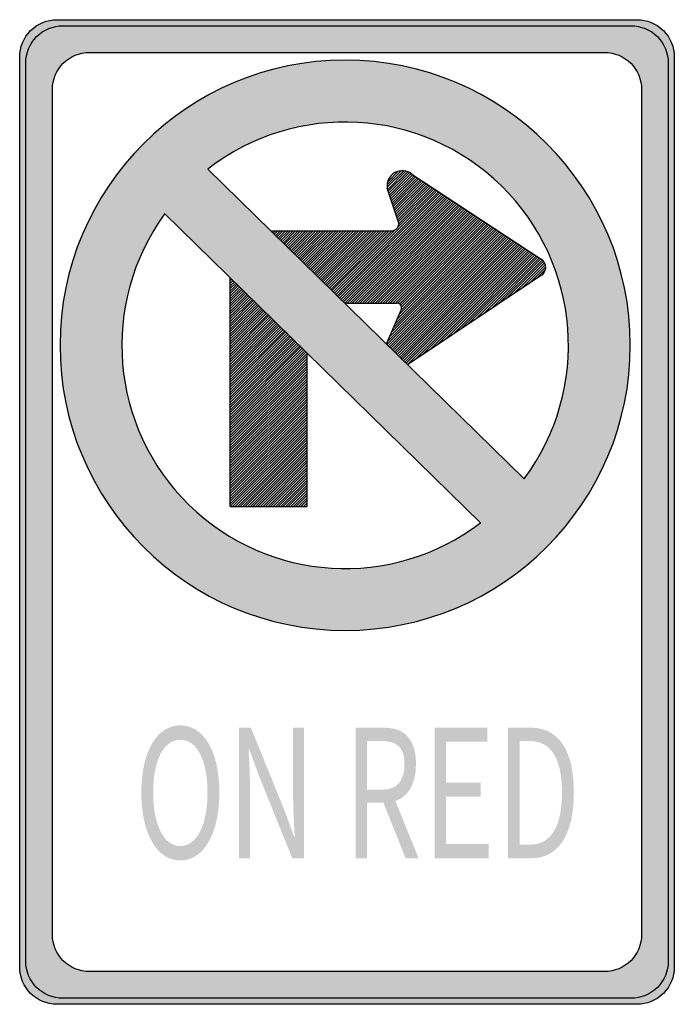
# Model space of a CAD drawing. Header units: inches. Extents: x -12 to 12, y -18 to 18.
import ezdxf

# ---------------------------------------------------------------- set-up
doc = ezdxf.new("R2010")
doc.units = ezdxf.units.IN
doc.header["$MEASUREMENT"] = 0

msp = doc.modelspace()

# ---------------------------------------------------------------- hatches: boundary and pattern name
h = msp.add_hatch(color=7)
edge = h.paths.add_edge_path()
edge.add_line((-10.603, 18), (10.603, 18))
edge.add_spline(control_points=[(10.603, 18), (10.965, 18), (11.312, 17.856), (11.567, 17.601), (11.823, 17.345), (11.967, 16.998), (11.967, 16.637)], knot_values=[0, 0, 0, 0, 1, 1, 1, 2, 2, 2, 2], degree=3, periodic=0)
edge.add_line((11.967, 16.637), (11.967, -16.637))
edge.add_spline(control_points=[(11.967, -16.637), (11.967, -16.998), (11.823, -17.345), (11.567, -17.601), (11.312, -17.856), (10.965, -18), (10.603, -18)], knot_values=[0, 0, 0, 0, 1, 1, 1, 2, 2, 2, 2], degree=3, periodic=0)
edge.add_line((10.603, -18), (-10.603, -18))
edge.add_spline(control_points=[(-10.603, -18), (-11.356, -18), (-11.967, -17.39), (-11.967, -16.637)], knot_values=[0, 0, 0, 0, 1, 1, 1, 1], degree=3, periodic=0)
edge.add_line((-11.967, -16.637), (-11.967, 16.637))
edge.add_spline(control_points=[(-11.967, 16.637), (-11.967, 16.998), (-11.823, 17.345), (-11.567, 17.601), (-11.312, 17.856), (-10.965, 18), (-10.603, 18)], knot_values=[0, 0, 0, 0, 1, 1, 1, 2, 2, 2, 2], degree=3, periodic=0)
edge = h.paths.add_edge_path(flags=0)
edge.add_line((-9.409, 16.806), (9.409, 16.806))
edge.add_spline(control_points=[(9.409, 16.806), (10.162, 16.806), (10.773, 16.196), (10.773, 15.443)], knot_values=[0, 0, 0, 0, 1, 1, 1, 1], degree=3, periodic=0)
edge.add_line((10.773, 15.443), (10.773, -15.443))
edge.add_spline(control_points=[(10.773, -15.443), (10.773, -16.196), (10.162, -16.806), (9.409, -16.806)], knot_values=[0, 0, 0, 0, 1, 1, 1, 1], degree=3, periodic=0)
edge.add_line((9.409, -16.806), (-9.409, -16.806))
edge.add_spline(control_points=[(-9.409, -16.806), (-10.162, -16.806), (-10.773, -16.196), (-10.773, -15.443)], knot_values=[0, 0, 0, 0, 1, 1, 1, 1], degree=3, periodic=0)
edge.add_line((-10.773, -15.443), (-10.773, 15.443))
edge.add_spline(control_points=[(-10.773, 15.443), (-10.773, 16.196), (-10.162, 16.806), (-9.409, 16.806)], knot_values=[0, 0, 0, 0, 1, 1, 1, 1], degree=3, periodic=0)
h = msp.add_hatch(color=7)
edge = h.paths.add_edge_path()
edge.add_spline(control_points=[(-10.493, 6.095), (-10.493, 0.337), (-5.825, -4.331), (-0.068, -4.331), (5.69, -4.331), (10.358, 0.337), (10.358, 6.095), (10.358, 11.853), (5.69, 16.52), (-0.068, 16.52), (-5.825, 16.52), (-10.493, 11.853), (-10.493, 6.095)], knot_values=[0, 0, 0, 0, 1, 1, 1, 2, 2, 2, 3, 3, 3, 4, 4, 4, 4], degree=3, periodic=0)
edge = h.paths.add_edge_path(flags=0)
edge.add_spline(control_points=[(-5.085, 12.534), (-1.861, 15.046), (2.724, 14.787), (5.644, 11.927), (8.564, 9.067), (8.919, 4.488), (6.475, 1.212)], knot_values=[0, 0, 0, 0, 1, 1, 1, 2, 2, 2, 2], degree=3, periodic=0)
edge.add_line((6.475, 1.212), (-5.085, 12.534))
edge = h.paths.add_edge_path(flags=0)
edge.add_spline(control_points=[(4.883, -0.396), (1.659, -2.855), (-2.882, -2.575), (-5.779, 0.263), (-8.677, 3.1), (-9.052, 7.634), (-6.66, 10.909)], knot_values=[0, 0, 0, 0, 1, 1, 1, 2, 2, 2, 2], degree=3, periodic=0)
edge.add_line((-6.66, 10.909), (4.883, -0.396))
h = msp.add_hatch(color=7)
edge = h.paths.add_edge_path()
edge.add_spline(control_points=[(10.358, 6.095), (10.358, 0.337), (5.69, -4.331), (-0.068, -4.331), (-5.825, -4.331), (-10.493, 0.337), (-10.493, 6.095), (-10.493, 11.853), (-5.825, 16.52), (-0.068, 16.52), (5.69, 16.52), (10.358, 11.853), (10.358, 6.095)], knot_values=[0, 0, 0, 0, 1, 1, 1, 2, 2, 2, 3, 3, 3, 4, 4, 4, 4], degree=3, periodic=0)
h.paths.add_polyline_path([(4.884, -0.396), (4.476, -0.69), (4.05, -0.954), (3.618, -1.188), (3.174, -1.398), (2.724, -1.578), (2.262, -1.728), (1.8, -1.854), (1.332, -1.95), (0.858, -2.016), (0.384, -2.058), (-0.096, -2.07), (-0.57, -2.052), (-1.044, -2.01), (-1.518, -1.938), (-1.98, -1.842), (-2.442, -1.716), (-2.898, -1.566), (-3.342, -1.386), (-3.78, -1.176), (-4.206, -0.942), (-4.62, -0.684), (-5.022, -0.396), (-5.406, -0.078), (-5.778, 0.264), (-6.126, 0.624), (-6.45, 1.008), (-6.75, 1.398), (-7.014, 1.812), (-7.26, 2.232), (-7.476, 2.664), (-7.662, 3.108), (-7.824, 3.558), (-7.962, 4.014), (-8.07, 4.482), (-8.148, 4.95), (-8.202, 5.424), (-8.226, 5.898), (-8.226, 6.372), (-8.196, 6.852), (-8.136, 7.326), (-8.052, 7.794), (-7.938, 8.262), (-7.794, 8.724), (-7.626, 9.18), (-7.428, 9.63), (-7.2, 10.068), (-6.942, 10.494), (-6.666, 10.92), (-3.738, 8.052), (-4.266, 7.524), (-4.266, 7.428), (-4.266, 7.338), (-4.266, 7.242), (-4.266, 7.152), (-4.266, 7.056), (-4.266, 6.966), (-4.266, 6.876), (-4.266, 6.78), (-4.266, 6.69), (-4.266, 6.594), (-4.266, 6.504), (-4.266, 6.408), (-4.266, 6.318), (-4.266, 6.228), (-4.266, 6.132), (-4.266, 6.042), (-4.266, 5.946), (-4.266, 5.856), (-4.266, 5.76), (-4.266, 5.67), (-4.266, 5.58), (-4.266, 5.484), (-4.266, 5.394), (-4.266, 5.298), (-4.266, 5.208), (-4.266, 5.112), (-4.266, 5.022), (-4.266, 4.932), (-4.266, 4.836), (-4.266, 4.746), (-4.266, 4.65), (-4.266, 4.56), (-4.266, 4.464), (-4.266, 4.374), (-4.266, 4.284), (-4.266, 4.188), (-4.266, 4.098), (-4.266, 4.002), (-4.266, 3.912), (-4.266, 3.816), (-4.266, 3.726), (-4.266, 3.636), (-4.266, 3.54), (-4.266, 3.45), (-1.68, 6.036), (4.884, -0.396)], flags=0)
h.paths.add_polyline_path([(-5.088, 12.534), (-4.674, 12.834), (-4.254, 13.104), (-3.816, 13.344), (-3.372, 13.56), (-2.922, 13.746), (-2.46, 13.902), (-1.992, 14.028), (-1.518, 14.13), (-1.044, 14.202), (-0.564, 14.244), (-0.084, 14.256), (0.396, 14.244), (0.87, 14.202), (1.344, 14.136), (1.818, 14.04), (2.28, 13.914), (2.742, 13.764), (3.192, 13.584), (3.63, 13.374), (4.062, 13.14), (4.476, 12.876), (4.884, 12.588), (5.268, 12.27), (5.646, 11.928), (5.994, 11.562), (6.318, 11.178), (6.618, 10.782), (6.888, 10.368), (7.134, 9.942), (7.35, 9.504), (7.536, 9.06), (7.698, 8.604), (7.836, 8.142), (7.944, 7.674), (8.022, 7.2), (8.07, 6.726), (8.094, 6.246), (8.088, 5.766), (8.058, 5.286), (7.992, 4.812), (7.902, 4.338), (7.788, 3.864), (7.638, 3.402), (7.464, 2.946), (7.26, 2.496), (7.026, 2.058), (6.768, 1.626), (6.474, 1.212), (2.209, 5.389), (2.477, 5.567), (2.763, 5.757), (3.032, 5.936), (3.301, 6.115), (3.587, 6.305), (3.856, 6.484), (4.411, 6.853), (5.522, 7.592), (5.808, 7.782), (7.08, 8.628), (7.128, 8.664), (7.176, 8.706), (7.212, 8.754), (7.242, 8.814), (7.26, 8.868), (7.266, 8.934), (7.266, 8.97), (7.266, 8.994), (7.251, 9.045), (7.248, 9.054), (7.224, 9.114), (7.194, 9.162), (7.152, 9.21), (7.145, 9.215), (7.092, 9.252), (7.034, 9.29), (6.976, 9.328), (6.922, 9.364), (6.867, 9.399), (6.809, 9.437), (6.755, 9.473), (6.701, 9.509), (6.531, 9.621), (6.473, 9.659), (6.418, 9.694), (6.364, 9.73), (6.252, 9.804), (6.197, 9.839), (6.027, 9.951), (5.969, 9.989), (5.915, 10.025), (5.86, 10.06), (5.694, 10.17), (5.64, 10.206), (5.469, 10.317), (5.411, 10.355), (5.357, 10.391), (5.303, 10.427), (4.966, 10.648), (4.908, 10.686), (4.854, 10.722), (4.799, 10.757), (4.462, 10.978), (4.296, 11.088), (4.241, 11.123), (3.905, 11.345), (3.738, 11.454), (3.401, 11.675), (2.843, 12.041), (2.376, 12.348), (2.339, 12.371), (2.284, 12.406), (2.28, 12.408), (2.219, 12.437), (2.178, 12.456), (2.152, 12.46), (2.07, 12.474), (1.98, 12.474), (1.962, 12.474), (1.869, 12.453), (1.854, 12.45), (1.746, 12.408), (1.679, 12.358), (1.656, 12.342), (1.578, 12.264), (1.524, 12.168), (1.482, 12.066), (1.471, 11.965), (1.47, 11.952), (1.474, 11.878), (1.476, 11.844), (1.491, 11.799), (1.513, 11.731), (1.536, 11.658), (1.558, 11.59), (1.58, 11.522), (1.604, 11.45), (1.627, 11.377), (1.671, 11.241), (1.693, 11.173), (1.717, 11.101), (1.74, 11.028), (1.784, 10.892), (1.808, 10.82), (1.89, 10.566), (1.89, 10.536), (1.89, 10.524), (1.884, 10.488), (1.878, 10.458), (1.86, 10.422), (1.842, 10.392), (1.818, 10.362), (1.794, 10.338), (1.764, 10.32), (1.728, 10.302), (1.692, 10.29), (1.662, 10.284), (1.62, 10.278), (1.548, 10.278), (1.452, 10.278), (1.362, 10.278), (1.266, 10.278), (1.176, 10.278), (1.08, 10.278), (0.99, 10.278), (0.9, 10.278), (0.804, 10.278), (0.714, 10.278), (0.618, 10.278), (0.528, 10.278), (0.432, 10.278), (0.342, 10.278), (0.252, 10.278), (0.156, 10.278), (0.066, 10.278), (-0.03, 10.278), (-0.12, 10.278), (-0.216, 10.278), (-0.306, 10.278), (-0.396, 10.278), (-0.492, 10.278), (-0.582, 10.278), (-0.678, 10.278), (-0.768, 10.278), (-0.864, 10.278), (-0.954, 10.278), (-1.044, 10.278), (-1.14, 10.278), (-1.23, 10.278), (-1.326, 10.278), (-1.416, 10.278), (-1.512, 10.278), (-1.602, 10.278), (-1.692, 10.278), (-1.788, 10.278), (-1.878, 10.278), (-1.974, 10.278), (-2.375, 9.877), (-5.088, 12.534)], flags=0)
h.paths.add_polyline_path([(1.548, 6.396), (5.469, 10.317), (5.64, 10.206), (5.694, 10.17), (5.86, 10.06), (1.693, 5.893), (-0.082, 7.632), (0.006, 7.632), (0.102, 7.632), (0.192, 7.632), (0.288, 7.632), (0.378, 7.632), (0.474, 7.632), (0.564, 7.632), (0.654, 7.632), (0.75, 7.632), (0.84, 7.632), (0.936, 7.632), (1.026, 7.632), (1.122, 7.632), (1.212, 7.632), (1.302, 7.632), (1.398, 7.632), (1.488, 7.632), (1.584, 7.632), (1.674, 7.632), (1.77, 7.632), (1.806, 7.632), (1.836, 7.632), (1.86, 7.632), (1.866, 7.632), (1.89, 7.62), (1.914, 7.608), (1.926, 7.602), (1.938, 7.596), (1.956, 7.572), (1.974, 7.548), (1.986, 7.524), (1.992, 7.5), (1.994, 7.49), (1.998, 7.47), (1.992, 7.44), (1.986, 7.416), (1.688, 6.722), (1.548, 6.396)], flags=0)
h.paths.add_polyline_path([(6.418, 9.694), (2.16, 5.436), (1.927, 5.665), (1.693, 5.893), (5.86, 10.06), (5.915, 10.025), (5.969, 9.989), (6.027, 9.951), (6.197, 9.839), (6.252, 9.804), (6.364, 9.73), (6.418, 9.694)], flags=0)
h.paths.add_polyline_path([(-1.962, 6.312), (-4.266, 4.002), (-4.266, 4.098), (-4.266, 4.188), (-4.266, 4.284), (-4.266, 4.374), (-4.266, 4.464), (-4.266, 4.56), (-4.266, 4.65), (-4.266, 4.746), (-4.266, 4.836), (-4.266, 4.932), (-4.266, 5.022), (-4.266, 5.112), (-4.266, 5.208), (-4.266, 5.298), (-4.266, 5.394), (-4.266, 5.484), (-4.266, 5.58), (-4.266, 5.67), (-4.266, 5.76), (-2.85, 7.182), (-1.962, 6.312)], flags=0)
h.paths.add_polyline_path([(1.558, 11.59), (2.339, 12.371), (2.376, 12.348), (2.843, 12.041), (3.401, 11.675), (-0.365, 7.909), (-0.598, 8.138), (1.548, 10.278), (1.62, 10.278), (1.662, 10.284), (1.692, 10.29), (1.728, 10.302), (1.764, 10.32), (1.794, 10.338), (1.818, 10.362), (1.842, 10.392), (1.86, 10.422), (1.878, 10.458), (1.884, 10.488), (1.89, 10.524), (1.89, 10.536), (1.89, 10.566), (1.808, 10.82), (1.784, 10.892), (1.74, 11.028), (1.717, 11.101), (1.693, 11.173), (1.671, 11.241), (1.627, 11.377), (1.604, 11.45), (1.58, 11.522), (1.558, 11.59)], flags=0)
h.paths.add_polyline_path([(3.738, 11.454), (-0.083, 7.633), (-0.132, 7.68), (-0.365, 7.909), (3.401, 11.675), (3.738, 11.454)], flags=0)
h.paths.add_polyline_path([(1.926, 7.602), (4.966, 10.648), (5.303, 10.427), (5.357, 10.391), (1.688, 6.722), (1.986, 7.416), (1.992, 7.44), (1.998, 7.47), (1.994, 7.49), (1.992, 7.5), (1.986, 7.524), (1.974, 7.548), (1.956, 7.572), (1.938, 7.596), (1.926, 7.602)], flags=0)
h.paths.add_polyline_path([(4.241, 11.123), (0.75, 7.632), (0.654, 7.632), (0.564, 7.632), (0.474, 7.632), (0.378, 7.632), (0.288, 7.632), (0.192, 7.632), (3.905, 11.345), (4.241, 11.123)], flags=0)
h.paths.add_polyline_path([(4.799, 10.757), (1.674, 7.632), (1.584, 7.632), (1.488, 7.632), (1.398, 7.632), (1.302, 7.632), (1.212, 7.632), (1.122, 7.632), (4.462, 10.978), (4.799, 10.757)], flags=0)
h.paths.add_polyline_path([(-2.85, 7.182), (-4.266, 5.76), (-4.266, 5.856), (-4.266, 5.946), (-4.266, 6.042), (-4.266, 6.132), (-4.266, 6.228), (-4.266, 6.318), (-4.266, 6.408), (-4.266, 6.504), (-4.266, 6.594), (-4.266, 6.69), (-4.266, 6.78), (-4.266, 6.876), (-4.266, 6.966), (-4.266, 7.056), (-4.266, 7.152), (-4.266, 7.242), (-4.266, 7.338), (-4.266, 7.428), (-4.266, 7.524), (-3.738, 8.052), (-2.85, 7.182)], flags=0)
h.paths.add_polyline_path([(-1.68, 6.036), (-4.266, 3.45), (-4.266, 3.54), (-4.266, 3.636), (-4.266, 3.726), (-4.266, 3.816), (-4.266, 3.912), (-4.266, 4.002), (-1.962, 6.312), (-1.68, 6.036)], flags=0)
h.paths.add_polyline_path([(-0.083, 7.633), (3.738, 11.454), (3.905, 11.345), (0.192, 7.632), (0.102, 7.632), (0.006, 7.632), (-0.082, 7.632), (-0.083, 7.633)], flags=0)
h.paths.add_polyline_path([(6.701, 9.509), (3.301, 6.115), (3.032, 5.936), (2.763, 5.757), (2.477, 5.567), (6.531, 9.621), (6.701, 9.509)], flags=0)
h.paths.add_polyline_path([(4.462, 10.978), (1.122, 7.632), (1.026, 7.632), (0.936, 7.632), (0.84, 7.632), (4.296, 11.088), (4.462, 10.978)], flags=0)
h.paths.add_polyline_path([(-0.216, 10.278), (-1.487, 9.007), (-1.908, 9.42), (-1.044, 10.278), (-0.954, 10.278), (-0.864, 10.278), (-0.768, 10.278), (-0.678, 10.278), (-0.582, 10.278), (-0.492, 10.278), (-0.396, 10.278), (-0.306, 10.278), (-0.216, 10.278)], flags=0)
h.paths.add_polyline_path([(1.266, 10.278), (-0.738, 8.274), (-0.971, 8.503), (0.804, 10.278), (0.9, 10.278), (0.99, 10.278), (1.08, 10.278), (1.176, 10.278), (1.266, 10.278)], flags=0)
h.paths.add_polyline_path([(7.145, 9.215), (5.522, 7.592), (4.411, 6.853), (6.922, 9.364), (6.976, 9.328), (7.034, 9.29), (7.092, 9.252), (7.145, 9.215)], flags=0)
h.paths.add_polyline_path([(-1.253, 8.779), (0.252, 10.278), (0.342, 10.278), (0.432, 10.278), (0.528, 10.278), (0.618, 10.278), (0.714, 10.278), (-1.02, 8.55), (-1.253, 8.779)], flags=0)
h.paths.add_polyline_path([(5.469, 10.317), (1.548, 6.396), (1.688, 6.722), (5.357, 10.391), (5.411, 10.355), (5.469, 10.317)], flags=0)
h.paths.add_polyline_path([(0.252, 10.278), (-1.253, 8.779), (-1.487, 9.007), (-0.216, 10.278), (-0.12, 10.278), (-0.03, 10.278), (0.066, 10.278), (0.156, 10.278), (0.252, 10.278)], flags=0)
h.paths.add_polyline_path([(1.548, 10.278), (-0.598, 8.138), (-0.738, 8.274), (1.266, 10.278), (1.362, 10.278), (1.452, 10.278), (1.548, 10.278)], flags=0)
h.paths.add_polyline_path([(6.922, 9.364), (4.411, 6.853), (3.856, 6.484), (6.809, 9.437), (6.867, 9.399), (6.922, 9.364)], flags=0)
h.paths.add_polyline_path([(5.522, 7.592), (7.145, 9.215), (7.152, 9.21), (7.194, 9.162), (7.224, 9.114), (7.248, 9.054), (7.251, 9.045), (7.266, 8.994), (7.266, 8.97), (7.266, 8.934), (7.26, 8.868), (7.242, 8.814), (7.212, 8.754), (7.176, 8.706), (7.128, 8.664), (7.08, 8.628), (5.808, 7.782), (5.522, 7.592)], flags=0)
h.paths.add_polyline_path([(6.473, 9.659), (2.209, 5.389), (2.16, 5.436), (6.418, 9.694), (6.473, 9.659)], flags=0)
h.paths.add_polyline_path([(2.209, 5.389), (6.473, 9.659), (6.531, 9.621), (2.477, 5.567), (2.209, 5.389), (2.209, 5.389)], flags=0)
h.paths.add_polyline_path([(-1.044, 10.278), (-1.908, 9.42), (-2.141, 9.649), (-1.512, 10.278), (-1.416, 10.278), (-1.326, 10.278), (-1.23, 10.278), (-1.14, 10.278), (-1.044, 10.278)], flags=0)
h.paths.add_polyline_path([(4.296, 11.088), (0.84, 7.632), (0.75, 7.632), (4.241, 11.123), (4.296, 11.088)], flags=0)
h.paths.add_polyline_path([(6.755, 9.473), (3.587, 6.305), (3.301, 6.115), (6.701, 9.509), (6.755, 9.473)], flags=0)
h.paths.add_polyline_path([(4.966, 10.648), (1.926, 7.602), (1.914, 7.608), (1.89, 7.62), (1.866, 7.632), (1.86, 7.632), (4.908, 10.686), (4.966, 10.648)], flags=0)
h.paths.add_polyline_path([(4.854, 10.722), (1.77, 7.632), (1.674, 7.632), (4.799, 10.757), (4.854, 10.722)], flags=0)
h.paths.add_polyline_path([(1.77, 7.632), (4.854, 10.722), (4.908, 10.686), (1.86, 7.632), (1.836, 7.632), (1.806, 7.632), (1.77, 7.632)], flags=0)
h.paths.add_polyline_path([(6.809, 9.437), (3.856, 6.484), (3.587, 6.305), (6.755, 9.473), (6.809, 9.437)], flags=0)
h.paths.add_polyline_path([(-1.602, 10.278), (-2.19, 9.696), (-2.375, 9.877), (-1.974, 10.278), (-1.878, 10.278), (-1.788, 10.278), (-1.692, 10.278), (-1.602, 10.278)], flags=0)
h.paths.add_polyline_path([(0.804, 10.278), (-0.971, 8.503), (-1.02, 8.55), (0.714, 10.278), (0.804, 10.278)], flags=0)
h.paths.add_polyline_path([(2.284, 12.406), (1.536, 11.658), (1.513, 11.731), (2.219, 12.437), (2.28, 12.408), (2.284, 12.406)], flags=0)
h.paths.add_polyline_path([(2.339, 12.371), (1.558, 11.59), (1.536, 11.658), (2.284, 12.406), (2.339, 12.371)], flags=0)
h.paths.add_polyline_path([(1.98, 12.474), (1.471, 11.965), (1.482, 12.066), (1.524, 12.168), (1.578, 12.264), (1.656, 12.342), (1.679, 12.358), (1.746, 12.408), (1.854, 12.45), (1.869, 12.453), (1.962, 12.474), (1.98, 12.474)], flags=0)
h.paths.add_polyline_path([(2.219, 12.437), (1.513, 11.731), (1.491, 11.799), (2.152, 12.46), (2.178, 12.456), (2.219, 12.437)], flags=0)
h.paths.add_polyline_path([(2.152, 12.46), (1.491, 11.799), (1.476, 11.844), (1.474, 11.878), (2.07, 12.474), (2.152, 12.46)], flags=0)
h.paths.add_polyline_path([(-1.512, 10.278), (-2.141, 9.649), (-2.19, 9.696), (-1.602, 10.278), (-1.512, 10.278)], flags=0)
h.paths.add_polyline_path([(2.07, 12.474), (1.474, 11.878), (1.47, 11.952), (1.471, 11.965), (1.98, 12.474), (2.07, 12.474)], flags=0)
h = msp.add_hatch(color=7)
h.paths.add_polyline_path([(-1.458, 5.796), (-4.266, 2.988), (-4.266, 2.892), (-4.266, 2.802), (-4.266, 2.706), (-4.266, 2.616), (-4.266, 2.526), (-4.266, 2.43), (-4.266, 2.34), (-4.266, 2.244), (-4.266, 2.154), (-4.266, 2.058), (-4.266, 1.968), (-4.266, 1.878), (-4.266, 1.782), (-4.266, 1.692), (-4.266, 1.596), (-4.266, 1.506), (-4.266, 1.41), (-4.266, 1.32), (-4.266, 1.23), (-4.266, 1.134), (-4.266, 1.044), (-4.266, 0.948), (-4.266, 0.858), (-4.266, 0.762), (-4.266, 0.672), (-4.266, 0.582), (-4.266, 0.486), (-4.266, 0.396), (-4.266, 0.3), (-4.266, 0.204), (-4.182, 0.204), (-4.092, 0.204), (-3.996, 0.204), (-3.906, 0.204), (-3.81, 0.204), (-3.72, 0.204), (-3.624, 0.204), (-3.534, 0.204), (-3.444, 0.204), (-3.348, 0.204), (-3.258, 0.204), (-3.162, 0.204), (-3.072, 0.204), (-2.976, 0.204), (-2.886, 0.204), (-2.796, 0.204), (-2.7, 0.204), (-2.61, 0.204), (-2.514, 0.204), (-2.424, 0.204), (-2.328, 0.204), (-2.238, 0.204), (-2.148, 0.204), (-2.052, 0.204), (-1.962, 0.204), (-1.866, 0.204), (-1.776, 0.204), (-1.68, 0.204), (-1.59, 0.204), (-1.5, 0.204), (-1.458, 0.204), (-1.458, 0.24), (-1.458, 0.336), (-1.458, 0.426), (-1.458, 0.522), (-1.458, 0.612), (-1.458, 0.708), (-1.458, 0.798), (-1.458, 0.888), (-1.458, 0.984), (-1.458, 1.074), (-1.458, 1.17), (-1.458, 1.26), (-1.458, 1.356), (-1.458, 1.446), (-1.458, 1.536), (-1.458, 1.632), (-1.458, 1.722), (-1.458, 1.818), (-1.458, 1.908), (-1.458, 2.004), (-1.458, 2.094), (-1.458, 2.184), (-1.458, 2.28), (-1.458, 2.37), (-1.458, 2.466), (-1.458, 2.556), (-1.458, 2.652), (-1.458, 2.742), (-1.458, 2.832), (-1.458, 2.928), (-1.458, 3.018), (-1.458, 3.114), (-1.458, 3.204), (-1.458, 3.3), (-1.458, 3.39), (-1.458, 3.48), (-1.458, 3.576), (-1.458, 3.666), (-1.458, 3.762), (-1.458, 3.852), (-1.458, 3.948), (-1.458, 4.038), (-1.458, 4.128), (-1.458, 4.224), (-1.458, 4.314), (-1.458, 4.41), (-1.458, 4.5), (-1.458, 4.596), (-1.458, 4.686), (-1.458, 4.776), (-1.458, 4.872), (-1.458, 4.962), (-1.458, 5.058), (-1.458, 5.148), (-1.458, 5.244), (-1.458, 5.334), (-1.458, 5.424), (-1.458, 5.52), (-1.458, 5.61), (-1.458, 5.706), (-1.458, 5.796)])
h.paths.add_polyline_path([(-1.458, 3.018), (-4.266, 0.204), (-4.266, 0.3), (-1.458, 3.114), (-1.458, 3.018)], flags=0)
h.paths.add_polyline_path([(-1.458, 4.962), (-4.266, 2.154), (-4.266, 2.244), (-1.458, 5.058), (-1.458, 4.962)], flags=0)
h.paths.add_polyline_path([(-1.458, 5.148), (-4.266, 2.34), (-4.266, 2.43), (-1.458, 5.244), (-1.458, 5.148)], flags=0)
h.paths.add_polyline_path([(-1.458, 5.244), (-4.266, 2.43), (-4.266, 2.526), (-1.458, 5.334), (-1.458, 5.244)], flags=0)
h.paths.add_polyline_path([(-1.458, 3.114), (-4.266, 0.3), (-4.266, 0.396), (-1.458, 3.204), (-1.458, 3.114)], flags=0)
h.paths.add_polyline_path([(-1.458, 3.204), (-4.266, 0.396), (-4.266, 0.486), (-1.458, 3.3), (-1.458, 3.204)], flags=0)
h.paths.add_polyline_path([(-1.458, 3.48), (-4.266, 0.672), (-4.266, 0.762), (-1.458, 3.576), (-1.458, 3.48)], flags=0)
h.paths.add_polyline_path([(-1.458, 3.576), (-4.266, 0.762), (-4.266, 0.858), (-1.458, 3.666), (-1.458, 3.576)], flags=0)
h.paths.add_polyline_path([(-1.458, 3.666), (-4.266, 0.858), (-4.266, 0.948), (-1.458, 3.762), (-1.458, 3.666)], flags=0)
h.paths.add_polyline_path([(-1.458, 3.762), (-4.266, 0.948), (-4.266, 1.044), (-1.458, 3.852), (-1.458, 3.762)], flags=0)
h.paths.add_polyline_path([(-1.458, 3.852), (-4.266, 1.044), (-4.266, 1.134), (-1.458, 3.948), (-1.458, 3.852)], flags=0)
h.paths.add_polyline_path([(-1.458, 3.948), (-4.266, 1.134), (-4.266, 1.23), (-1.458, 4.038), (-1.458, 3.948)], flags=0)
h.paths.add_polyline_path([(-1.458, 4.128), (-4.266, 1.32), (-4.266, 1.41), (-1.458, 4.224), (-1.458, 4.128)], flags=0)
h.paths.add_polyline_path([(-1.458, 4.224), (-4.266, 1.41), (-4.266, 1.506), (-1.458, 4.314), (-1.458, 4.224)], flags=0)
h.paths.add_polyline_path([(-1.458, 4.314), (-4.266, 1.506), (-4.266, 1.596), (-1.458, 4.41), (-1.458, 4.314)], flags=0)
h.paths.add_polyline_path([(-1.458, 4.41), (-4.266, 1.596), (-4.266, 1.692), (-1.458, 4.5), (-1.458, 4.41)], flags=0)
h.paths.add_polyline_path([(-1.458, 4.5), (-4.266, 1.692), (-4.266, 1.782), (-1.458, 4.596), (-1.458, 4.5)], flags=0)
h.paths.add_polyline_path([(-1.458, 4.596), (-4.266, 1.782), (-4.266, 1.878), (-1.458, 4.686), (-1.458, 4.596)], flags=0)
h.paths.add_polyline_path([(-1.458, 4.776), (-4.266, 1.968), (-4.266, 2.058), (-1.458, 4.872), (-1.458, 4.776)], flags=0)
h.paths.add_polyline_path([(-1.458, 4.872), (-4.266, 2.058), (-4.266, 2.154), (-1.458, 4.962), (-1.458, 4.872)], flags=0)
h.paths.add_polyline_path([(-1.458, 3.3), (-4.266, 0.486), (-4.266, 0.582), (-1.458, 3.39), (-1.458, 3.3)], flags=0)
h.paths.add_polyline_path([(-1.458, 5.424), (-4.266, 2.616), (-4.266, 2.706), (-1.458, 5.52), (-1.458, 5.424)], flags=0)
h.paths.add_polyline_path([(-1.458, 5.52), (-4.266, 2.706), (-4.266, 2.802), (-1.458, 5.61), (-1.458, 5.52)], flags=0)
h.paths.add_polyline_path([(-1.458, 5.61), (-4.266, 2.802), (-4.266, 2.892), (-1.458, 5.706), (-1.458, 5.61)], flags=0)
h.paths.add_polyline_path([(-1.458, 5.706), (-4.266, 2.892), (-4.266, 2.988), (-1.458, 5.796), (-1.458, 5.706)], flags=0)
h.paths.add_polyline_path([(-1.458, 5.058), (-4.266, 2.244), (-4.266, 2.34), (-1.458, 5.148), (-1.458, 5.058)], flags=0)
h.paths.add_polyline_path([(-1.458, 3.39), (-4.266, 0.582), (-4.266, 0.672), (-1.458, 3.48), (-1.458, 3.39)], flags=0)
h.paths.add_polyline_path([(-1.458, 4.038), (-4.266, 1.23), (-4.266, 1.32), (-1.458, 4.128), (-1.458, 4.038)], flags=0)
h.paths.add_polyline_path([(-1.458, 5.334), (-4.266, 2.526), (-4.266, 2.616), (-1.458, 5.424), (-1.458, 5.334)], flags=0)
h.paths.add_polyline_path([(-1.458, 4.686), (-4.266, 1.878), (-4.266, 1.968), (-1.458, 4.776), (-1.458, 4.686)], flags=0)
h.paths.add_polyline_path([(-1.458, 2.832), (-4.092, 0.204), (-4.182, 0.204), (-1.458, 2.928), (-1.458, 2.832)], flags=0)
h.paths.add_polyline_path([(-1.458, 2.928), (-4.182, 0.204), (-4.266, 0.204), (-1.458, 3.018), (-1.458, 2.928)], flags=0)
h.paths.add_polyline_path([(-1.458, 2.742), (-3.996, 0.204), (-4.092, 0.204), (-1.458, 2.832), (-1.458, 2.742)], flags=0)
h.paths.add_polyline_path([(-1.458, 2.556), (-3.81, 0.204), (-3.906, 0.204), (-1.458, 2.652), (-1.458, 2.556)], flags=0)
h.paths.add_polyline_path([(-1.458, 2.652), (-3.906, 0.204), (-3.996, 0.204), (-1.458, 2.742), (-1.458, 2.652)], flags=0)
h.paths.add_polyline_path([(-1.458, 2.37), (-3.624, 0.204), (-3.72, 0.204), (-1.458, 2.466), (-1.458, 2.37)], flags=0)
h.paths.add_polyline_path([(-1.458, 2.466), (-3.72, 0.204), (-3.81, 0.204), (-1.458, 2.556), (-1.458, 2.466)], flags=0)
h.paths.add_polyline_path([(-1.458, 2.28), (-3.534, 0.204), (-3.624, 0.204), (-1.458, 2.37), (-1.458, 2.28)], flags=0)
h.paths.add_polyline_path([(-1.458, 2.184), (-3.444, 0.204), (-3.534, 0.204), (-1.458, 2.28), (-1.458, 2.184)], flags=0)
h.paths.add_polyline_path([(-1.458, 2.094), (-3.348, 0.204), (-3.444, 0.204), (-1.458, 2.184), (-1.458, 2.094)], flags=0)
h.paths.add_polyline_path([(-1.458, 1.908), (-3.162, 0.204), (-3.258, 0.204), (-1.458, 2.004), (-1.458, 1.908)], flags=0)
h.paths.add_polyline_path([(-1.458, 2.004), (-3.258, 0.204), (-3.348, 0.204), (-1.458, 2.094), (-1.458, 2.004)], flags=0)
h.paths.add_polyline_path([(-1.458, 1.722), (-2.976, 0.204), (-3.072, 0.204), (-1.458, 1.818), (-1.458, 1.722)], flags=0)
h.paths.add_polyline_path([(-1.458, 1.818), (-3.072, 0.204), (-3.162, 0.204), (-1.458, 1.908), (-1.458, 1.818)], flags=0)
h.paths.add_polyline_path([(-1.458, 1.632), (-2.886, 0.204), (-2.976, 0.204), (-1.458, 1.722), (-1.458, 1.632)], flags=0)
h.paths.add_polyline_path([(-1.458, 1.536), (-2.796, 0.204), (-2.886, 0.204), (-1.458, 1.632), (-1.458, 1.536)], flags=0)
h.paths.add_polyline_path([(-1.458, 1.446), (-2.7, 0.204), (-2.796, 0.204), (-1.458, 1.536), (-1.458, 1.446)], flags=0)
h.paths.add_polyline_path([(-1.458, 1.356), (-2.61, 0.204), (-2.7, 0.204), (-1.458, 1.446), (-1.458, 1.356)], flags=0)
h.paths.add_polyline_path([(-1.458, 1.26), (-2.514, 0.204), (-2.61, 0.204), (-1.458, 1.356), (-1.458, 1.26)], flags=0)
h.paths.add_polyline_path([(-1.458, 1.17), (-2.424, 0.204), (-2.514, 0.204), (-1.458, 1.26), (-1.458, 1.17)], flags=0)
h.paths.add_polyline_path([(-1.458, 1.074), (-2.328, 0.204), (-2.424, 0.204), (-1.458, 1.17), (-1.458, 1.074)], flags=0)
h.paths.add_polyline_path([(-1.458, 0.984), (-2.238, 0.204), (-2.328, 0.204), (-1.458, 1.074), (-1.458, 0.984)], flags=0)
h.paths.add_polyline_path([(-1.458, 0.888), (-2.148, 0.204), (-2.238, 0.204), (-1.458, 0.984), (-1.458, 0.888)], flags=0)
h.paths.add_polyline_path([(-1.458, 0.798), (-2.052, 0.204), (-2.148, 0.204), (-1.458, 0.888), (-1.458, 0.798)], flags=0)
h.paths.add_polyline_path([(-1.458, 0.708), (-1.962, 0.204), (-2.052, 0.204), (-1.458, 0.798), (-1.458, 0.708)], flags=0)
h.paths.add_polyline_path([(-1.458, 0.612), (-1.866, 0.204), (-1.962, 0.204), (-1.458, 0.708), (-1.458, 0.612)], flags=0)
h.paths.add_polyline_path([(-1.458, 0.522), (-1.776, 0.204), (-1.866, 0.204), (-1.458, 0.612), (-1.458, 0.522)], flags=0)
h.paths.add_polyline_path([(-1.458, 0.426), (-1.68, 0.204), (-1.776, 0.204), (-1.458, 0.522), (-1.458, 0.426)], flags=0)
h.paths.add_polyline_path([(-1.458, 0.336), (-1.59, 0.204), (-1.68, 0.204), (-1.458, 0.426), (-1.458, 0.336)], flags=0)
h.paths.add_polyline_path([(-1.458, 0.24), (-1.5, 0.204), (-1.59, 0.204), (-1.458, 0.336), (-1.458, 0.24)], flags=0)
h.paths.add_polyline_path([(-1.5, 0.204), (-1.458, 0.24), (-1.458, 0.204), (-1.5, 0.204)], flags=0)
h = msp.add_hatch(color=7)
edge = h.paths.add_edge_path()
edge.add_spline(control_points=[(-6.094, -12.742), (-5.255, -12.742), (-4.667, -11.785), (-4.667, -10.256), (-4.667, -8.726), (-5.255, -7.801), (-6.094, -7.801), (-6.932, -7.801), (-7.52, -8.726), (-7.52, -10.256), (-7.52, -11.785), (-6.932, -12.742), (-6.094, -12.742)], knot_values=[0, 0, 0, 0, 1, 1, 1, 2, 2, 2, 3, 3, 3, 4, 4, 4, 4], degree=3, periodic=0)
edge = h.paths.add_edge_path(flags=0)
edge.add_spline(control_points=[(-6.094, -12.215), (-6.695, -12.215), (-7.087, -11.447), (-7.087, -10.256), (-7.087, -9.064), (-6.695, -8.329), (-6.094, -8.329), (-5.492, -8.329), (-5.1, -9.064), (-5.1, -10.256), (-5.1, -11.447), (-5.492, -12.215), (-6.094, -12.215)], knot_values=[0, 0, 0, 0, 1, 1, 1, 2, 2, 2, 3, 3, 3, 4, 4, 4, 4], degree=3, periodic=0)
h = msp.add_hatch(color=7)
edge = h.paths.add_edge_path()
edge.add_line((-3.943, -12.658), (-3.546, -12.658))
edge.add_line((-3.546, -12.658), (-3.546, -10.151))
edge.add_spline(control_points=[(-3.546, -10.151), (-3.546, -9.65), (-3.578, -9.142), (-3.597, -8.661)], knot_values=[0, 0, 0, 0, 1, 1, 1, 1], degree=3, periodic=0)
edge.add_line((-3.597, -8.661), (-3.578, -8.661))
edge.add_line((-3.578, -8.661), (-3.218, -9.644))
edge.add_line((-3.218, -9.644), (-2.002, -12.658))
edge.add_line((-2.002, -12.658), (-1.569, -12.658))
edge.add_line((-1.569, -12.658), (-1.569, -7.886))
edge.add_line((-1.569, -7.886), (-1.97, -7.886))
edge.add_line((-1.97, -7.886), (-1.97, -10.366))
edge.add_spline(control_points=[(-1.97, -10.366), (-1.97, -10.861), (-1.938, -11.401), (-1.911, -11.877)], knot_values=[0, 0, 0, 0, 1, 1, 1, 1], degree=3, periodic=0)
edge.add_line((-1.911, -11.877), (-1.933, -11.877))
edge.add_line((-1.933, -11.877), (-2.293, -10.894))
edge.add_line((-2.293, -10.894), (-3.515, -7.886))
edge.add_line((-3.515, -7.886), (-3.943, -7.886))
edge.add_line((-3.943, -7.886), (-3.943, -12.658))
h = msp.add_hatch(color=7)
edge = h.paths.add_edge_path()
edge.add_line((2.143, -12.658), (2.617, -12.658))
edge.add_line((2.617, -12.658), (1.77, -10.568))
edge.add_spline(control_points=[(1.77, -10.568), (2.221, -10.412), (2.522, -9.969), (2.522, -9.221), (2.522, -8.231), (2.034, -7.886), (1.355, -7.886)], knot_values=[0, 0, 0, 0, 1, 1, 1, 2, 2, 2, 2], degree=3, periodic=0)
edge.add_line((1.355, -7.886), (0.312, -7.886))
edge.add_line((0.312, -7.886), (0.312, -12.658))
edge.add_line((0.312, -12.658), (0.731, -12.658))
edge.add_line((0.731, -12.658), (0.731, -10.633))
edge.add_line((0.731, -10.633), (1.332, -10.633))
edge.add_line((1.332, -10.633), (2.143, -12.658))
edge = h.paths.add_edge_path(flags=0)
edge.add_line((0.731, -10.151), (0.731, -8.374))
edge.add_line((0.731, -8.374), (1.291, -8.374))
edge.add_spline(control_points=[(1.291, -8.374), (1.815, -8.374), (2.102, -8.596), (2.102, -9.221), (2.102, -9.846), (1.815, -10.151), (1.291, -10.151)], knot_values=[0, 0, 0, 0, 1, 1, 1, 2, 2, 2, 2], degree=3, periodic=0)
edge.add_line((1.291, -10.151), (0.731, -10.151))
msp.add_hatch(color=7).paths.add_polyline_path([(3.205, -12.658), (5.178, -12.658), (5.178, -12.143), (3.624, -12.143), (3.624, -10.405), (4.891, -10.405), (4.891, -9.891), (3.624, -9.891), (3.624, -8.394), (5.128, -8.394), (5.128, -7.886), (3.205, -7.886), (3.205, -12.658)])
h = msp.add_hatch(color=7)
edge = h.paths.add_edge_path()
edge.add_line((5.889, -12.658), (6.741, -12.658))
edge.add_spline(control_points=[(6.741, -12.658), (7.748, -12.658), (8.295, -11.766), (8.295, -10.256), (8.295, -8.732), (7.748, -7.886), (6.723, -7.886)], knot_values=[0, 0, 0, 0, 1, 1, 1, 2, 2, 2, 2], degree=3, periodic=0)
edge.add_line((6.723, -7.886), (5.889, -7.886))
edge.add_line((5.889, -7.886), (5.889, -12.658))
edge = h.paths.add_edge_path(flags=0)
edge.add_line((6.308, -12.163), (6.308, -8.374))
edge.add_line((6.308, -8.374), (6.687, -8.374))
edge.add_spline(control_points=[(6.687, -8.374), (7.475, -8.374), (7.862, -9.045), (7.862, -10.256), (7.862, -11.46), (7.475, -12.163), (6.687, -12.163)], knot_values=[0, 0, 0, 0, 1, 1, 1, 2, 2, 2, 2], degree=3, periodic=0)
edge.add_line((6.687, -12.163), (6.308, -12.163))

# ---------------------------------------------------------------- linework, layer by layer
at = {"color": 7}
for p, q in [((-5.085, 12.534), (6.475, 1.212)), ((1.468, 11.962), (1.982, 12.476)), ((1.47, 11.872), (2.073, 12.475)), ((1.487, 12.074), (1.871, 12.458)), ((1.488, 11.797), (2.152, 12.461)), ((1.511, 11.728), (2.221, 12.438)), ((1.534, 11.658), (2.284, 12.408)), ((1.557, 11.588), (2.341, 12.372)), ((1.573, 12.253), (1.692, 12.371)), ((1.579, 11.518), (2.394, 12.333)), ((1.602, 11.449), (2.45, 12.296)), ((1.625, 11.379), (2.506, 12.259)), ((2.374, 12.346), (7.101, 9.248)), ((1.648, 11.309), (2.562, 12.223)), ((1.671, 11.239), (2.617, 12.186)), ((1.693, 11.17), (2.673, 12.15)), ((1.716, 11.1), (2.729, 12.113)), ((1.739, 11.03), (2.785, 12.076)), ((1.762, 10.96), (2.841, 12.04)), ((1.785, 10.89), (2.897, 12.003)), ((1.807, 10.821), (2.953, 11.966)), ((1.83, 10.751), (3.009, 11.93)), ((1.853, 10.681), (3.065, 11.893)), ((-0.457, 8.001), (3.289, 11.746)), ((-0.41, 7.955), (3.344, 11.71)), ((-0.363, 7.909), (3.4, 11.673)), ((-0.317, 7.864), (3.456, 11.637)), ((-0.27, 7.818), (3.512, 11.6)), ((-0.223, 7.772), (3.568, 11.563)), ((-0.176, 7.726), (3.624, 11.527)), ((1.891, 10.564), (1.474, 11.841)), ((1.847, 10.397), (3.233, 11.783)), ((1.876, 10.611), (3.121, 11.856)), ((1.892, 10.535), (3.177, 11.82)), ((-0.13, 7.68), (3.68, 11.49)), ((-0.083, 7.635), (3.736, 11.453)), ((0.009, 7.634), (3.792, 11.417)), ((0.101, 7.634), (3.848, 11.38)), ((0.194, 7.634), (3.904, 11.343)), ((0.287, 7.634), (3.96, 11.307)), ((0.379, 7.634), (4.015, 11.27)), ((0.472, 7.634), (4.071, 11.234)), ((0.564, 7.634), (4.127, 11.197)), ((0.657, 7.634), (4.183, 11.16)), ((-6.668, 10.917), (4.892, -0.404)), ((0.749, 7.634), (4.239, 11.124)), ((0.842, 7.634), (4.295, 11.087)), ((0.935, 7.634), (4.351, 11.05)), ((1.027, 7.634), (4.407, 11.014)), ((1.12, 7.634), (4.463, 10.977)), ((1.212, 7.634), (4.519, 10.94)), ((1.305, 7.634), (4.575, 10.904)), ((1.398, 7.634), (4.631, 10.867)), ((1.49, 7.634), (4.686, 10.83)), ((1.583, 7.634), (4.742, 10.794)), ((1.675, 7.634), (4.798, 10.757)), ((1.768, 7.634), (4.854, 10.721)), ((1.829, 7.047), (5.246, 10.464)), ((1.858, 7.632), (4.91, 10.684)), ((1.899, 7.21), (5.19, 10.501)), ((1.923, 7.605), (4.966, 10.647)), ((1.969, 7.557), (5.022, 10.611)), ((1.97, 7.373), (5.134, 10.537)), ((1.994, 7.49), (5.078, 10.574)), ((-2.785, 10.281), (1.728, 10.281)), ((-2.748, 10.245), (-2.713, 10.281)), ((-2.702, 10.199), (-2.62, 10.281)), ((-2.655, 10.154), (-2.528, 10.281)), ((-2.608, 10.108), (-2.435, 10.281)), ((-2.561, 10.062), (-2.343, 10.281)), ((-2.514, 10.016), (-2.25, 10.281)), ((-2.468, 9.97), (-2.157, 10.281)), ((-2.421, 9.925), (-2.065, 10.281)), ((-2.374, 9.879), (-1.972, 10.281)), ((-2.327, 9.833), (-1.88, 10.281)), ((-2.281, 9.787), (-1.787, 10.281)), ((-2.234, 9.741), (-1.695, 10.281)), ((-2.187, 9.696), (-1.602, 10.281)), ((-2.14, 9.65), (-1.51, 10.281)), ((-2.094, 9.604), (-1.417, 10.281)), ((-2.047, 9.558), (-1.324, 10.281)), ((-2, 9.512), (-1.232, 10.281)), ((-1.953, 9.467), (-1.139, 10.281)), ((-1.907, 9.421), (-1.047, 10.281)), ((-1.86, 9.375), (-0.954, 10.281)), ((-1.813, 9.329), (-0.862, 10.281)), ((-1.766, 9.283), (-0.769, 10.281)), ((-1.72, 9.238), (-0.676, 10.281)), ((-1.673, 9.192), (-0.584, 10.281)), ((-1.626, 9.146), (-0.491, 10.281)), ((-1.579, 9.1), (-0.399, 10.281)), ((-1.532, 9.054), (-0.306, 10.281)), ((-1.486, 9.009), (-0.214, 10.281)), ((-1.439, 8.963), (-0.121, 10.281)), ((-1.392, 8.917), (-0.029, 10.281)), ((-1.345, 8.871), (0.064, 10.281)), ((-1.299, 8.825), (0.157, 10.281)), ((-1.252, 8.78), (0.249, 10.281)), ((-1.205, 8.734), (0.342, 10.281)), ((-1.158, 8.688), (0.434, 10.281)), ((-1.112, 8.642), (0.527, 10.281)), ((-1.065, 8.596), (0.619, 10.281)), ((-1.018, 8.551), (0.712, 10.281)), ((-0.971, 8.505), (0.805, 10.281)), ((-0.925, 8.459), (0.897, 10.281)), ((-0.878, 8.413), (0.99, 10.281)), ((-0.831, 8.367), (1.082, 10.281)), ((-0.784, 8.322), (1.175, 10.281)), ((-0.738, 8.276), (1.267, 10.281)), ((-0.691, 8.23), (1.36, 10.281)), ((-0.644, 8.184), (1.452, 10.281)), ((-0.597, 8.138), (1.545, 10.281)), ((-0.55, 8.093), (1.638, 10.281)), ((-0.504, 8.047), (1.776, 10.326)), ((1.46, 6.123), (5.581, 10.244)), ((1.476, 6.232), (5.525, 10.281)), ((1.507, 6.078), (5.637, 10.208)), ((1.547, 6.395), (5.469, 10.317)), ((1.554, 6.032), (5.693, 10.171)), ((1.601, 5.986), (5.749, 10.134)), ((1.617, 6.558), (5.413, 10.354)), ((1.647, 5.94), (5.805, 10.098)), ((1.688, 6.721), (5.358, 10.391)), ((1.758, 6.884), (5.302, 10.427)), ((1.694, 5.894), (5.861, 10.061)), ((1.741, 5.849), (5.917, 10.024)), ((1.788, 5.803), (5.973, 9.988)), ((1.834, 5.757), (6.029, 9.951)), ((1.881, 5.711), (6.084, 9.914)), ((1.928, 5.665), (6.14, 9.878)), ((1.975, 5.62), (6.196, 9.841)), ((2.021, 5.574), (6.252, 9.804)), ((2.068, 5.528), (6.308, 9.768)), ((2.115, 5.482), (6.364, 9.731)), ((2.162, 5.436), (6.42, 9.695)), ((2.209, 5.391), (6.476, 9.658)), ((2.462, 5.552), (6.532, 9.621)), ((2.74, 5.737), (6.588, 9.585)), ((3.018, 5.923), (6.644, 9.548)), ((3.297, 6.108), (6.7, 9.511)), ((3.575, 6.294), (6.756, 9.475)), ((3.853, 6.479), (6.811, 9.438)), ((4.131, 6.665), (6.867, 9.401)), ((4.409, 6.85), (6.923, 9.365)), ((4.687, 7.036), (6.979, 9.328)), ((4.965, 7.222), (7.035, 9.291)), ((5.243, 7.407), (7.091, 9.255)), ((5.521, 7.593), (7.145, 9.216)), ((5.799, 7.778), (7.19, 9.168)), ((6.078, 7.964), (7.226, 9.112)), ((6.356, 8.149), (7.253, 9.046)), ((6.634, 8.335), (7.266, 8.967)), ((6.912, 8.52), (7.258, 8.866)), ((-4.269, 0.204), (-4.269, 8.568)), ((-4.269, 8.539), (-4.255, 8.554)), ((-4.269, 8.447), (-4.208, 8.508)), ((-4.269, 8.354), (-4.161, 8.462)), ((-4.269, 8.262), (-4.114, 8.416)), ((-4.269, 8.169), (-4.068, 8.37)), ((-4.269, 8.077), (-4.021, 8.325)), ((7.078, 8.631), (2.213, 5.386)), ((-4.269, 7.984), (-3.974, 8.279)), ((-4.269, 7.892), (-3.927, 8.233)), ((-4.269, 7.799), (-3.881, 8.187)), ((-4.269, 7.706), (-3.834, 8.142)), ((-4.269, 7.614), (-3.787, 8.096)), ((-4.269, 7.521), (-3.74, 8.05)), ((-4.269, 7.429), (-3.693, 8.004)), ((-4.269, 7.336), (-3.647, 7.958)), ((-4.269, 7.244), (-3.6, 7.913)), ((-4.269, 7.151), (-3.553, 7.867)), ((-4.269, 7.059), (-3.506, 7.821)), ((-4.269, 6.966), (-3.46, 7.775)), ((-4.269, 6.873), (-3.413, 7.729)), ((-4.269, 6.781), (-3.366, 7.684)), ((-4.269, 6.688), (-3.319, 7.638)), ((-4.269, 6.596), (-3.273, 7.592)), ((-0.082, 7.634), (1.808, 7.634)), ((-4.269, 6.503), (-3.226, 7.546)), ((-4.269, 6.411), (-3.179, 7.5)), ((-4.269, 6.318), (-3.132, 7.455)), ((-4.269, 6.225), (-3.086, 7.409)), ((-4.269, 6.133), (-3.039, 7.363)), ((-4.269, 6.04), (-2.992, 7.317)), ((-4.269, 5.948), (-2.945, 7.271)), ((-4.269, 5.855), (-2.899, 7.226)), ((1.439, 6.145), (1.987, 7.414)), ((-4.269, 5.763), (-2.852, 7.18)), ((-4.269, 5.67), (-2.805, 7.134)), ((-4.269, 5.578), (-2.758, 7.088)), ((-4.269, 5.485), (-2.711, 7.042)), ((-4.269, 5.392), (-2.665, 6.997)), ((-4.269, 5.3), (-2.618, 6.951)), ((-4.269, 5.207), (-2.571, 6.905)), ((-4.269, 5.115), (-2.524, 6.859)), ((-4.269, 5.022), (-2.478, 6.813)), ((-4.269, 4.93), (-2.431, 6.768)), ((-4.269, 4.837), (-2.384, 6.722)), ((-4.269, 4.744), (-2.337, 6.676)), ((-4.269, 4.652), (-2.291, 6.63)), ((-4.269, 4.559), (-2.244, 6.584)), ((-4.269, 4.467), (-2.197, 6.539)), ((-4.269, 4.374), (-2.15, 6.493)), ((-4.269, 4.282), (-2.104, 6.447)), ((-4.269, 4.189), (-2.057, 6.401)), ((-4.269, 4.097), (-2.01, 6.355)), ((-4.269, 4.004), (-1.963, 6.31)), ((-4.269, 3.911), (-1.916, 6.264)), ((-4.269, 3.819), (-1.87, 6.218)), ((-4.269, 3.726), (-1.823, 6.172)), ((-4.269, 3.634), (-1.776, 6.126)), ((-4.269, 3.541), (-1.729, 6.081)), ((-4.269, 3.449), (-1.683, 6.035)), ((-4.269, 3.356), (-1.636, 5.989)), ((-4.269, 3.264), (-1.589, 5.943)), ((-4.269, 3.171), (-1.542, 5.897)), ((-4.269, 3.078), (-1.496, 5.852)), ((-4.269, 2.986), (-1.458, 5.796)), ((-1.458, 0.204), (-1.458, 5.815)), ((-4.269, 2.893), (-1.458, 5.704)), ((-4.269, 2.801), (-1.458, 5.611)), ((-4.269, 2.708), (-1.458, 5.519)), ((-4.269, 2.616), (-1.458, 5.426)), ((-4.269, 2.523), (-1.458, 5.334)), ((-4.269, 2.43), (-1.458, 5.241)), ((-4.269, 2.338), (-1.458, 5.148)), ((-4.269, 2.245), (-1.458, 5.056)), ((-4.269, 2.153), (-1.458, 4.963)), ((-4.269, 2.06), (-1.458, 4.871)), ((-4.269, 1.968), (-1.458, 4.778)), ((-4.269, 1.875), (-1.458, 4.686)), ((-4.269, 1.783), (-1.458, 4.593)), ((-4.269, 1.69), (-1.458, 4.501)), ((-4.269, 1.597), (-1.458, 4.408)), ((-4.269, 1.505), (-1.458, 4.315)), ((-4.269, 1.412), (-1.458, 4.223)), ((-4.269, 1.32), (-1.458, 4.13)), ((-4.269, 1.227), (-1.458, 4.038)), ((-4.269, 1.135), (-1.458, 3.945)), ((-4.269, 1.042), (-1.458, 3.853)), ((-4.269, 0.949), (-1.458, 3.76)), ((-4.269, 0.857), (-1.458, 3.667)), ((-4.269, 0.764), (-1.458, 3.575)), ((-4.269, 0.672), (-1.458, 3.482)), ((-4.269, 0.579), (-1.458, 3.39)), ((-4.269, 0.487), (-1.458, 3.297)), ((-4.269, 0.394), (-1.458, 3.205)), ((-4.269, 0.302), (-1.458, 3.112)), ((-4.269, 0.209), (-1.458, 3.02)), ((-4.182, 0.204), (-1.458, 2.927)), ((-4.089, 0.204), (-1.458, 2.834)), ((-3.997, 0.204), (-1.458, 2.742)), ((-3.904, 0.204), (-1.458, 2.649)), ((-3.811, 0.204), (-1.458, 2.557)), ((-3.719, 0.204), (-1.458, 2.464)), ((-3.626, 0.204), (-1.458, 2.372)), ((-3.534, 0.204), (-1.458, 2.279)), ((-3.441, 0.204), (-1.458, 2.187)), ((-3.349, 0.204), (-1.458, 2.094)), ((-3.256, 0.204), (-1.458, 2.001)), ((-3.164, 0.204), (-1.458, 1.909)), ((-3.071, 0.204), (-1.458, 1.816)), ((-2.978, 0.204), (-1.458, 1.724)), ((-2.886, 0.204), (-1.458, 1.631)), ((-2.793, 0.204), (-1.458, 1.539)), ((-2.701, 0.204), (-1.458, 1.446)), ((-2.608, 0.204), (-1.458, 1.353)), ((-2.516, 0.204), (-1.458, 1.261)), ((-2.423, 0.204), (-1.458, 1.168)), ((-2.331, 0.204), (-1.458, 1.076)), ((-2.238, 0.204), (-1.458, 0.983)), ((-2.145, 0.204), (-1.458, 0.891)), ((-2.053, 0.204), (-1.458, 0.798)), ((-1.96, 0.204), (-1.458, 0.706)), ((-1.868, 0.204), (-1.458, 0.613)), ((-1.775, 0.204), (-1.458, 0.52)), ((-1.683, 0.204), (-1.458, 0.428)), ((-4.269, 0.204), (-1.458, 0.204)), ((-1.59, 0.204), (-1.458, 0.335)), ((-1.497, 0.204), (-1.458, 0.243))]:
    msp.add_line(p, q, dxfattribs=at)
for points in [[(-10.603, 18), (10.603, 18)], [(-10.383, 17.779), (10.383, 17.779)], [(-11.967, -16.637), (-11.967, 16.637)], [(-9.409, 16.806), (9.409, 16.806)], [(11.967, 16.637), (11.967, -16.637)], [(-11.746, -16.416), (-11.746, 16.416)], [(11.746, 16.416), (11.746, -16.416)], [(-10.773, -15.443), (-10.773, 15.443)], [(10.773, 15.443), (10.773, -15.443)], [(9.409, -16.806), (-9.409, -16.806)], [(10.603, -18), (-10.603, -18)], [(10.383, -17.779), (-10.383, -17.779)]]:
    msp.add_lwpolyline(points, dxfattribs=at)
for points, knots in [([(-11.967, 16.637), (-11.967, 16.998), (-11.823, 17.345), (-11.567, 17.601), (-11.312, 17.856), (-10.965, 18), (-10.603, 18)], [0, 0, 0, 0, 1, 1, 1, 2, 2, 2, 2]), ([(10.603, 18), (10.965, 18), (11.312, 17.856), (11.567, 17.601), (11.823, 17.345), (11.967, 16.998), (11.967, 16.637)], [0, 0, 0, 0, 1, 1, 1, 2, 2, 2, 2]), ([(-11.746, 16.416), (-11.746, 16.777), (-11.602, 17.124), (-11.347, 17.38), (-11.091, 17.636), (-10.744, 17.779), (-10.383, 17.779)], [0, 0, 0, 0, 1, 1, 1, 2, 2, 2, 2]), ([(10.383, 17.779), (10.744, 17.779), (11.091, 17.636), (11.347, 17.38), (11.602, 17.124), (11.746, 16.777), (11.746, 16.416)], [0, 0, 0, 0, 1, 1, 1, 2, 2, 2, 2]), ([(10.358, 6.095), (10.358, 0.337), (5.69, -4.331), (-0.068, -4.331), (-5.825, -4.331), (-10.493, 0.337), (-10.493, 6.095), (-10.493, 11.853), (-5.825, 16.52), (-0.068, 16.52), (5.69, 16.52), (10.358, 11.853), (10.358, 6.095)], [0, 0, 0, 0, 1, 1, 1, 2, 2, 2, 3, 3, 3, 4, 4, 4, 4]), ([(6.475, 1.212), (8.919, 4.488), (8.564, 9.067), (5.644, 11.927), (2.724, 14.787), (-1.861, 15.046), (-5.085, 12.534)], [0, 0, 0, 0, 1, 1, 1, 2, 2, 2, 2]), ([(2.374, 12.346), (2.199, 12.495), (1.949, 12.52), (1.748, 12.407), (1.547, 12.295), (1.438, 12.069), (1.474, 11.841)], [0, 0, 0, 0, 1, 1, 1, 2, 2, 2, 2]), ([(-6.66, 10.909), (-9.052, 7.634), (-8.677, 3.1), (-5.779, 0.263), (-2.882, -2.575), (1.659, -2.855), (4.883, -0.396)], [0, 0, 0, 0, 1, 1, 1, 2, 2, 2, 2]), ([(1.622, 10.281), (1.697, 10.279), (1.768, 10.309), (1.819, 10.363), (1.87, 10.417), (1.896, 10.49), (1.891, 10.564)], [0, 0, 0, 0, 1, 1, 1, 2, 2, 2, 2]), ([(7.078, 8.631), (7.19, 8.691), (7.262, 8.806), (7.267, 8.933), (7.271, 9.06), (7.209, 9.18), (7.101, 9.248)], [0, 0, 0, 0, 1, 1, 1, 2, 2, 2, 2]), ([(1.987, 7.414), (2.005, 7.468), (1.994, 7.528), (1.958, 7.573), (1.921, 7.617), (1.865, 7.64), (1.808, 7.634)], [0, 0, 0, 0, 1, 1, 1, 2, 2, 2, 2]), ([(11.967, -16.637), (11.967, -16.998), (11.823, -17.345), (11.567, -17.601), (11.312, -17.856), (10.965, -18), (10.603, -18)], [0, 0, 0, 0, 1, 1, 1, 2, 2, 2, 2])]:
    msp.add_open_spline(points, degree=3, knots=knots, dxfattribs=at)
for points in [[(-10.773, 15.443), (-10.773, 16.196), (-10.162, 16.806), (-9.409, 16.806)], [(9.409, 16.806), (10.162, 16.806), (10.773, 16.196), (10.773, 15.443)], [(-9.409, -16.806), (-10.162, -16.806), (-10.773, -16.196), (-10.773, -15.443)], [(10.773, -15.443), (10.773, -16.196), (10.162, -16.806), (9.409, -16.806)], [(-10.383, -17.779), (-11.136, -17.779), (-11.746, -17.169), (-11.746, -16.416)], [(11.746, -16.416), (11.746, -17.169), (11.136, -17.779), (10.383, -17.779)], [(-10.603, -18), (-11.356, -18), (-11.967, -17.39), (-11.967, -16.637)]]:
    msp.add_open_spline(points, degree=3, dxfattribs=at)

doc.saveas('drawing.dxf')
